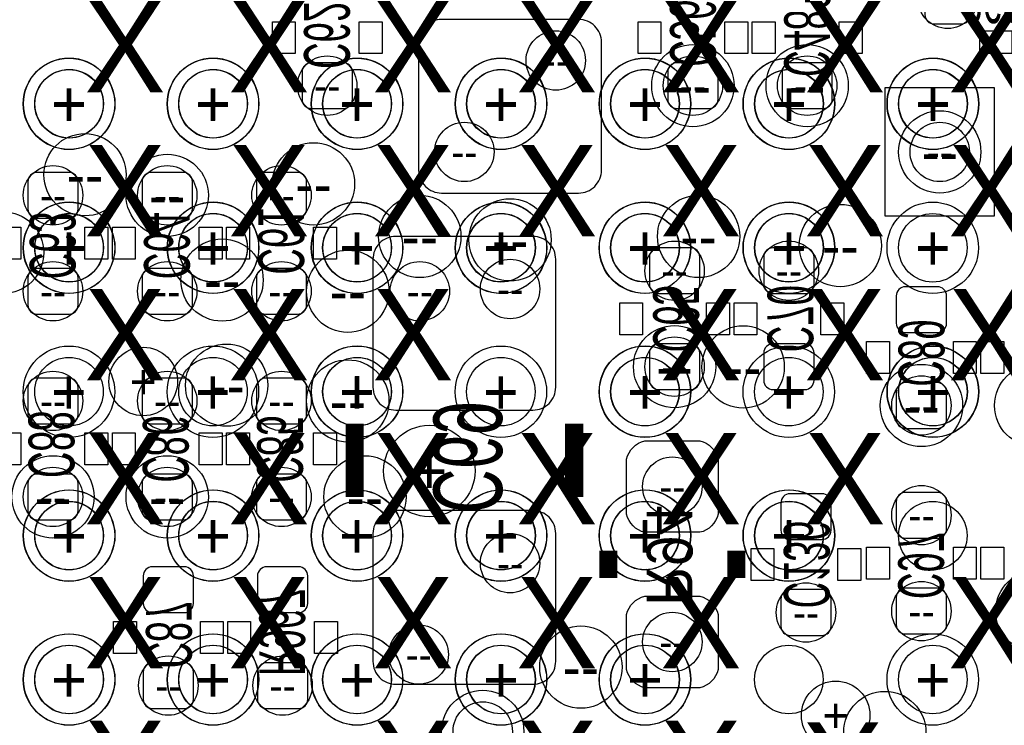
# Model space of a CAD drawing. Extents: x -22 to 398, y -34 to 263.
# Tile 23 of 39: x 34.56 to 40.03, y 16.71 to 20.63. Entities that reach past the tile are written whole.
import ezdxf
from ezdxf.enums import TextEntityAlignment as Align

# ---------------------------------------------------------------- set-up
doc = ezdxf.new("R2010")
doc.units = 0
for name, color, linetype in [('ASSY_BOT', 17, 'CONTINUOUS'), ('BOT', 16, 'CONTINUOUS'), ('DRILL', 12, 'CONTINUOUS'), ('SILK_BOT', 13, 'CONTINUOUS'), ('TOP', 15, 'CONTINUOUS')]:
    doc.layers.add(name, color=color, linetype=linetype)

# ---------------------------------------------------------------- blocks, each defined once
blk = doc.blocks.new('FIGURE_CIRCLE')
blk.add_circle((0, 0), 0.5)

msp = doc.modelspace()

# ---------------------------------------------------------------- linework, layer by layer
at = {"layer": 'BOT'}
for points in [[(39.840154, 20.83562, 0.414214), (39.789354, 20.88642), (39.636954, 20.88642, 0.414214), (39.586154, 20.83562), (39.586154, 20.65782, 0.414214), (39.636954, 20.60702), (39.789354, 20.60702, 0.414214), (39.840154, 20.65782)], [(37.662104, 20.63242), (36.900104, 20.63242, 0.414214), (36.773104, 20.50542), (36.773104, 19.79422, 0.414214), (36.900104, 19.66722), (37.662104, 19.66722, 0.414214), (37.789104, 19.79422), (37.789104, 20.50542, 0.414214)], [(36.176204, 20.39112, 0.414214), (36.125404, 20.34032), (36.125404, 20.18792, 0.414214), (36.176204, 20.13712), (36.354004, 20.13712, 0.414214), (36.404804, 20.18792), (36.404804, 20.34032, 0.414214), (36.354004, 20.39112)], [(38.208204, 20.39112, 0.414214), (38.157404, 20.34032), (38.157404, 20.18792, 0.414214), (38.208204, 20.13712), (38.386004, 20.13712, 0.414214), (38.436804, 20.18792), (38.436804, 20.34032, 0.414214), (38.386004, 20.39112)], [(38.843204, 20.39112, 0.414214), (38.792404, 20.34032), (38.792404, 20.18792, 0.414214), (38.843204, 20.13712), (39.021004, 20.13712, 0.414214), (39.071804, 20.18792), (39.071804, 20.34032, 0.414214), (39.021004, 20.39112)], [(34.830004, 19.52752, 0.414214), (34.880804, 19.57832), (34.880804, 19.73072, 0.414214), (34.830004, 19.78152), (34.652204, 19.78152, 0.414214), (34.601404, 19.73072), (34.601404, 19.57832, 0.414214), (34.652204, 19.52752)], [(35.465004, 19.52752, 0.414214), (35.515804, 19.57832), (35.515804, 19.73072, 0.414214), (35.465004, 19.78152), (35.287204, 19.78152, 0.414214), (35.236404, 19.73072), (35.236404, 19.57832, 0.414214), (35.287204, 19.52752)], [(36.100004, 19.52752, 0.414214), (36.150804, 19.57832), (36.150804, 19.73072, 0.414214), (36.100004, 19.78152), (35.922204, 19.78152, 0.414214), (35.871404, 19.73072), (35.871404, 19.57832, 0.414214), (35.922204, 19.52752)], [(37.408104, 19.42592), (36.646104, 19.42592, 0.414214), (36.519104, 19.29892), (36.519104, 18.58772, 0.414214), (36.646104, 18.46072), (37.408104, 18.46072, 0.414214), (37.535104, 18.58772), (37.535104, 19.29892, 0.414214)], [(38.106604, 19.36242, 0.414214), (38.055804, 19.31162), (38.055804, 19.15922, 0.414214), (38.106604, 19.10842), (38.284404, 19.10842, 0.414214), (38.335204, 19.15922), (38.335204, 19.31162, 0.414214), (38.284404, 19.36242)], [(38.919404, 19.10842, 0.414214), (38.970204, 19.15922), (38.970204, 19.31162, 0.414214), (38.919404, 19.36242), (38.741604, 19.36242, 0.414214), (38.690804, 19.31162), (38.690804, 19.15922, 0.414214), (38.741604, 19.10842)], [(34.652204, 19.24812, 0.414214), (34.601404, 19.19732), (34.601404, 19.04492, 0.414214), (34.652204, 18.99412), (34.830004, 18.99412, 0.414214), (34.880804, 19.04492), (34.880804, 19.19732, 0.414214), (34.830004, 19.24812)], [(35.287204, 19.24812, 0.414214), (35.236404, 19.19732), (35.236404, 19.04492, 0.414214), (35.287204, 18.99412), (35.465004, 18.99412, 0.414214), (35.515804, 19.04492), (35.515804, 19.19732, 0.414214), (35.465004, 19.24812)], [(35.922204, 19.24812, 0.414214), (35.871404, 19.19732), (35.871404, 19.04492, 0.414214), (35.922204, 18.99412), (36.100004, 18.99412, 0.414214), (36.150804, 19.04492), (36.150804, 19.19732, 0.414214), (36.100004, 19.24812)], [(39.656004, 18.89252, 0.414214), (39.706804, 18.94332), (39.706804, 19.09572, 0.414214), (39.656004, 19.14652), (39.478204, 19.14652, 0.414214), (39.427404, 19.09572), (39.427404, 18.94332, 0.414214), (39.478204, 18.89252)], [(38.106604, 18.82902, 0.414214), (38.055804, 18.77822), (38.055804, 18.62582, 0.414214), (38.106604, 18.57502), (38.284404, 18.57502, 0.414214), (38.335204, 18.62582), (38.335204, 18.77822, 0.414214), (38.284404, 18.82902)], [(38.741604, 18.82902, 0.414214), (38.690804, 18.77822), (38.690804, 18.62582, 0.414214), (38.741604, 18.57502), (38.919404, 18.57502, 0.414214), (38.970204, 18.62582), (38.970204, 18.77822, 0.414214), (38.919404, 18.82902)], [(34.830004, 18.38452, 0.414214), (34.880804, 18.43532), (34.880804, 18.58772, 0.414214), (34.830004, 18.63852), (34.652204, 18.63852, 0.414214), (34.601404, 18.58772), (34.601404, 18.43532, 0.414214), (34.652204, 18.38452)], [(35.465004, 18.38452, 0.414214), (35.515804, 18.43532), (35.515804, 18.58772, 0.414214), (35.465004, 18.63852), (35.287204, 18.63852, 0.414214), (35.236404, 18.58772), (35.236404, 18.43532, 0.414214), (35.287204, 18.38452)], [(36.100004, 18.38452, 0.414214), (36.150804, 18.43532), (36.150804, 18.58772, 0.414214), (36.100004, 18.63852), (35.922204, 18.63852, 0.414214), (35.871404, 18.58772), (35.871404, 18.43532, 0.414214), (35.922204, 18.38452)], [(39.478204, 18.61312, 0.414214), (39.427404, 18.56232), (39.427404, 18.40992, 0.414214), (39.478204, 18.35912), (39.656004, 18.35912, 0.414214), (39.706804, 18.40992), (39.706804, 18.56232, 0.414214), (39.656004, 18.61312)], [(37.928804, 17.88287), (37.928804, 18.18767, -0.294587), (38.030404, 18.28927), (38.335204, 18.28927, -0.294587), (38.436804, 18.18767), (38.436804, 17.88287, -0.294587), (38.335204, 17.78127), (38.030404, 17.78127, -0.294587)], [(34.652204, 18.10512, 0.414214), (34.601404, 18.05432), (34.601404, 17.90192, 0.414214), (34.652204, 17.85112), (34.830004, 17.85112, 0.414214), (34.880804, 17.90192), (34.880804, 18.05432, 0.414214), (34.830004, 18.10512)], [(35.287204, 18.10512, 0.414214), (35.236404, 18.05432), (35.236404, 17.90192, 0.414214), (35.287204, 17.85112), (35.465004, 17.85112, 0.414214), (35.515804, 17.90192), (35.515804, 18.05432, 0.414214), (35.465004, 18.10512)], [(35.922204, 18.10512, 0.414214), (35.871404, 18.05432), (35.871404, 17.90192, 0.414214), (35.922204, 17.85112), (36.100004, 17.85112, 0.414214), (36.150804, 17.90192), (36.150804, 18.05432, 0.414214), (36.100004, 18.10512)], [(39.656004, 17.74952, 0.414214), (39.706804, 17.80032), (39.706804, 17.95272, 0.414214), (39.656004, 18.00352), (39.478204, 18.00352, 0.414214), (39.427404, 17.95272), (39.427404, 17.80032, 0.414214), (39.478204, 17.74952)], [(39.0144, 17.7419, 0.414214), (39.0652, 17.7927), (39.0652, 17.9451, 0.414214), (39.0144, 17.9959), (38.8366, 17.9959, 0.414214), (38.7858, 17.9451), (38.7858, 17.7927, 0.414214), (38.8366, 17.7419)], [(37.408104, 17.90192), (36.646104, 17.90192, 0.414214), (36.519104, 17.77492), (36.519104, 17.06372, 0.414214), (36.646104, 16.93672), (37.408104, 16.93672, 0.414214), (37.535104, 17.06372), (37.535104, 17.77492, 0.414214)], [(35.4711, 17.3355, 0.414214), (35.5219, 17.3863), (35.5219, 17.5387, 0.414214), (35.4711, 17.5895), (35.2933, 17.5895, 0.414214), (35.2425, 17.5387), (35.2425, 17.3863, 0.414214), (35.2933, 17.3355)], [(36.1061, 17.3355, 0.414214), (36.1569, 17.3863), (36.1569, 17.5387, 0.414214), (36.1061, 17.5895), (35.9283, 17.5895, 0.414214), (35.8775, 17.5387), (35.8775, 17.3863, 0.414214), (35.9283, 17.3355)], [(38.8366, 17.4625, 0.414214), (38.7858, 17.4117), (38.7858, 17.2593, 0.414214), (38.8366, 17.2085), (39.0144, 17.2085, 0.414214), (39.0652, 17.2593), (39.0652, 17.4117, 0.414214), (39.0144, 17.4625)], [(39.478204, 17.47012, 0.414214), (39.427404, 17.41932), (39.427404, 17.26692, 0.414214), (39.478204, 17.21612), (39.656004, 17.21612, 0.414214), (39.706804, 17.26692), (39.706804, 17.41932, 0.414214), (39.656004, 17.47012)], [(37.928804, 17.01927), (37.928804, 17.32407, -0.294587), (38.030404, 17.42567), (38.335204, 17.42567, -0.294587), (38.436804, 17.32407), (38.436804, 17.01927, -0.294587), (38.335204, 16.91767), (38.030404, 16.91767, -0.294587)], [(35.2933, 17.0561, 0.414214), (35.2425, 17.0053), (35.2425, 16.8529, 0.414214), (35.2933, 16.8021), (35.4711, 16.8021, 0.414214), (35.5219, 16.8529), (35.5219, 17.0053, 0.414214), (35.4711, 17.0561)], [(35.9283, 17.0561, 0.414214), (35.8775, 17.0053), (35.8775, 16.8529, 0.414214), (35.9283, 16.8021), (36.1061, 16.8021, 0.414214), (36.1569, 16.8529), (36.1569, 17.0053, 0.414214), (36.1061, 17.0561)]]:
    msp.add_lwpolyline(points, format="xyb", close=True, dxfattribs=at)
msp.add_lwpolyline([(39.973504, 19.54022), (39.973504, 20.25142), (39.363904, 20.25142), (39.363904, 19.54022)], close=True, dxfattribs=at)
at = {"layer": 'SILK_BOT'}
for points in [[(36.087304, 20.44192), (35.960304, 20.44192), (35.960304, 20.61972), (36.087304, 20.61972)], [(36.569904, 20.44192), (36.442904, 20.44192), (36.442904, 20.61972), (36.569904, 20.61972)], [(38.119304, 20.44192), (37.992304, 20.44192), (37.992304, 20.61972), (38.119304, 20.61972)], [(38.601904, 20.44192), (38.474904, 20.44192), (38.474904, 20.61972), (38.601904, 20.61972)], [(38.754304, 20.44192), (38.627304, 20.44192), (38.627304, 20.61972), (38.754304, 20.61972)], [(39.236904, 20.44192), (39.109904, 20.44192), (39.109904, 20.61972), (39.236904, 20.61972)], [(40.068754, 20.56892), (40.068754, 20.44192), (39.890954, 20.44192), (39.890954, 20.56892)], [(34.436304, 19.47672), (34.563304, 19.47672), (34.563304, 19.29892), (34.436304, 19.29892)], [(34.918904, 19.47672), (35.045904, 19.47672), (35.045904, 19.29892), (34.918904, 19.29892)], [(35.071304, 19.47672), (35.198304, 19.47672), (35.198304, 19.29892), (35.071304, 19.29892)], [(35.553904, 19.47672), (35.680904, 19.47672), (35.680904, 19.29892), (35.553904, 19.29892)], [(35.706304, 19.47672), (35.833304, 19.47672), (35.833304, 19.29892), (35.706304, 19.29892)], [(36.188904, 19.47672), (36.315904, 19.47672), (36.315904, 19.29892), (36.188904, 19.29892)], [(37.890704, 19.05762), (38.017704, 19.05762), (38.017704, 18.87982), (37.890704, 18.87982)], [(38.373304, 19.05762), (38.500304, 19.05762), (38.500304, 18.87982), (38.373304, 18.87982)], [(38.525704, 19.05762), (38.652704, 19.05762), (38.652704, 18.87982), (38.525704, 18.87982)], [(39.008304, 19.05762), (39.135304, 19.05762), (39.135304, 18.87982), (39.008304, 18.87982)], [(39.262304, 18.84172), (39.389304, 18.84172), (39.389304, 18.66392), (39.262304, 18.66392)], [(39.744904, 18.84172), (39.871904, 18.84172), (39.871904, 18.66392), (39.744904, 18.66392)], [(39.897304, 18.84172), (40.024304, 18.84172), (40.024304, 18.66392), (39.897304, 18.66392)], [(34.563304, 18.15592), (34.436304, 18.15592), (34.436304, 18.33372), (34.563304, 18.33372)], [(35.045904, 18.15592), (34.918904, 18.15592), (34.918904, 18.33372), (35.045904, 18.33372)], [(35.198304, 18.15592), (35.071304, 18.15592), (35.071304, 18.33372), (35.198304, 18.33372)], [(35.680904, 18.15592), (35.553904, 18.15592), (35.553904, 18.33372), (35.680904, 18.33372)], [(35.833304, 18.15592), (35.706304, 18.15592), (35.706304, 18.33372), (35.833304, 18.33372)], [(36.315904, 18.15592), (36.188904, 18.15592), (36.188904, 18.33372), (36.315904, 18.33372)], [(38.6207, 17.6911), (38.7477, 17.6911), (38.7477, 17.5133), (38.6207, 17.5133)], [(39.1033, 17.6911), (39.2303, 17.6911), (39.2303, 17.5133), (39.1033, 17.5133)], [(39.262304, 17.69872), (39.389304, 17.69872), (39.389304, 17.52092), (39.262304, 17.52092)], [(39.744904, 17.69872), (39.871904, 17.69872), (39.871904, 17.52092), (39.744904, 17.52092)], [(39.897304, 17.69872), (40.024304, 17.69872), (40.024304, 17.52092), (39.897304, 17.52092)], [(35.0774, 17.2847), (35.2044, 17.2847), (35.2044, 17.1069), (35.0774, 17.1069)], [(35.56, 17.2847), (35.687, 17.2847), (35.687, 17.1069), (35.56, 17.1069)], [(35.8394, 17.1069), (35.7124, 17.1069), (35.7124, 17.2847), (35.8394, 17.2847)], [(36.322, 17.1069), (36.195, 17.1069), (36.195, 17.2847), (36.322, 17.2847)]]:
    msp.add_lwpolyline(points, close=True, dxfattribs=at)
at = {"layer": 'SILK_BOT', "const_width": 0.1016}
for points in [[(36.417504, 17.97812), (36.417504, 18.38452)], [(37.636704, 17.97812), (37.636704, 18.38452)], [(37.827204, 17.52727), (37.827204, 17.67967)], [(38.538404, 17.52727), (38.538404, 17.67967)]]:
    msp.add_lwpolyline(points, dxfattribs=at)
at = {"layer": 'TOP'}
for centre in [(34.830004, 20.162774), (35.630104, 20.162774), (36.430204, 20.162774), (37.23005, 20.162774), (38.03015, 20.162774), (38.829996, 20.162774), (39.630096, 20.162774), (34.830004, 19.362928), (35.630104, 19.362928), (36.430204, 19.362928), (37.23005, 19.362928), (38.03015, 19.362928), (38.829996, 19.362928), (39.630096, 19.362928), (34.830004, 18.562828), (35.630104, 18.562828), (36.430204, 18.562828), (37.23005, 18.562828), (38.03015, 18.562828), (38.829996, 18.562828), (39.630096, 18.562828), (34.830004, 17.762728), (35.630104, 17.762728), (36.430204, 17.762728), (37.23005, 17.762728), (38.03015, 17.762728), (38.829996, 17.762728), (39.630096, 17.762728), (34.830004, 16.962882), (35.630104, 16.962882), (36.430204, 16.962882), (37.23005, 16.962882), (38.03015, 16.962882), (38.829996, 16.962882), (39.630096, 16.962882)]:
    msp.add_circle(centre, 0.1905, dxfattribs=at)

# ---------------------------------------------------------------- block references
at = {"layer": 'DRILL'}
for p, xscale, yscale in [((39.713154, 20.74672), 0.3302, 0.3302), ((37.535104, 20.40382), 0.3302, 0.3302), ((38.297104, 20.26412), 0.4572, 0.4572), ((38.932104, 20.26412), 0.4572, 0.4572), ((34.830004, 20.162774), 0.508, 0.508), ((34.831274, 20.163536), 0.508, 0.508), ((35.630104, 20.162774), 0.508, 0.508), ((35.631374, 20.163536), 0.508, 0.508), ((36.265104, 20.26412), 0.3302, 0.3302), ((36.42995, 20.162774), 0.508, 0.508), ((36.431474, 20.163536), 0.508, 0.508), ((37.23005, 20.162774), 0.508, 0.508), ((37.231574, 20.163536), 0.508, 0.508), ((38.03015, 20.162774), 0.508, 0.508), ((38.031674, 20.163536), 0.508, 0.508), ((38.297104, 20.26412), 0.3302, 0.3302), ((38.829996, 20.162774), 0.508, 0.508), ((38.831774, 20.163536), 0.508, 0.508), ((38.932104, 20.26412), 0.3302, 0.3302), ((39.629842, 20.162774), 0.508, 0.508), ((39.631874, 20.163536), 0.508, 0.508), ((34.831274, 20.163536), 0.381, 0.381), ((35.631374, 20.163536), 0.381, 0.381), ((36.431474, 20.163536), 0.381, 0.381), ((37.231574, 20.163536), 0.381, 0.381), ((38.031674, 20.163536), 0.381, 0.381), ((38.831774, 20.163536), 0.381, 0.381), ((39.631874, 20.163536), 0.381, 0.381), ((39.668704, 19.89582), 0.4572, 0.4572), ((37.027104, 19.89582), 0.3302, 0.3302), ((39.668704, 19.89582), 0.3302, 0.3302), ((34.918904, 19.76882), 0.4572, 0.4572), ((36.188904, 19.71802), 0.4572, 0.4572), ((35.376104, 19.65452), 0.4572, 0.4572), ((34.741104, 19.65452), 0.3302, 0.3302), ((35.376104, 19.65452), 0.3302, 0.3302), ((36.011104, 19.65452), 0.3302, 0.3302), ((36.779454, 19.42592), 0.4572, 0.4572), ((38.328854, 19.42592), 0.4572, 0.4572), ((34.830004, 19.362674), 0.508, 0.508), ((34.831274, 19.363436), 0.508, 0.508), ((35.630104, 19.362674), 0.508, 0.508), ((35.631374, 19.363436), 0.508, 0.508), ((36.42995, 19.362674), 0.508, 0.508), ((36.431474, 19.363436), 0.508, 0.508), ((37.23005, 19.362674), 0.508, 0.508), ((37.231574, 19.363436), 0.508, 0.508), ((37.281104, 19.40687), 0.4572, 0.4572), ((38.03015, 19.362674), 0.508, 0.508), ((38.031674, 19.363436), 0.508, 0.508), ((38.829996, 19.362674), 0.508, 0.508), ((38.831774, 19.363436), 0.508, 0.508), ((39.116254, 19.37512), 0.4572, 0.4572), ((39.630096, 19.362928), 0.508, 0.508), ((34.46145, 19.33575), 0.4572, 0.4572), ((34.831274, 19.363436), 0.381, 0.381), ((35.631374, 19.363436), 0.381, 0.381), ((36.431474, 19.363436), 0.381, 0.381), ((37.231574, 19.363436), 0.381, 0.381), ((38.031674, 19.363436), 0.381, 0.381), ((38.831774, 19.363436), 0.381, 0.381), ((39.630096, 19.362928), 0.381, 0.381), ((35.68065, 19.18335), 0.4572, 0.4572), ((38.195504, 19.23542), 0.3302, 0.3302), ((38.830504, 19.23542), 0.3302, 0.3302), ((36.379404, 19.12112), 0.4572, 0.4572), ((34.741104, 19.12112), 0.3302, 0.3302), ((35.376104, 19.12112), 0.3302, 0.3302), ((36.011104, 19.12112), 0.3302, 0.3302), ((36.779454, 19.12112), 0.3302, 0.3302), ((37.281104, 19.13382), 0.3302, 0.3302), ((38.195504, 18.70202), 0.4572, 0.4572), ((38.57625, 18.70075), 0.4572, 0.4572), ((35.70605, 18.59915), 0.4572, 0.4572), ((38.195504, 18.70202), 0.3302, 0.3302), ((34.830004, 18.562828), 0.508, 0.508), ((35.242754, 18.61947), 0.381, 0.381), ((35.630104, 18.562828), 0.508, 0.508), ((36.42995, 18.562828), 0.508, 0.508), ((36.431474, 18.563336), 0.508, 0.508), ((37.23005, 18.562828), 0.508, 0.508), ((38.03015, 18.562828), 0.508, 0.508), ((38.031674, 18.563336), 0.508, 0.508), ((38.829996, 18.562828), 0.508, 0.508), ((39.629842, 18.562828), 0.508, 0.508), ((39.631874, 18.563336), 0.508, 0.508), ((35.630104, 18.562828), 0.381, 0.381), ((36.379404, 18.51152), 0.4572, 0.4572), ((36.431474, 18.563336), 0.381, 0.381), ((38.031674, 18.563336), 0.381, 0.381), ((38.829996, 18.562828), 0.381, 0.381), ((39.567104, 18.48612), 0.4572, 0.4572), ((39.631874, 18.563336), 0.381, 0.381), ((40.202104, 18.48612), 0.4572, 0.4572), ((34.741104, 18.51152), 0.3302, 0.3302), ((35.376104, 18.51152), 0.3302, 0.3302), ((36.011104, 18.51152), 0.3302, 0.3302), ((39.567104, 18.48612), 0.3302, 0.3302), ((36.83254, 18.122138), 0.508, 0.508), ((34.741104, 17.97812), 0.4572, 0.4572), ((35.376104, 17.97812), 0.4572, 0.4572), ((36.474654, 17.97812), 0.4572, 0.4572), ((38.182804, 18.03527), 0.3302, 0.3302), ((34.741104, 17.97812), 0.3302, 0.3302), ((35.376104, 17.97812), 0.3302, 0.3302), ((36.011104, 17.97812), 0.3302, 0.3302), ((34.830004, 17.762728), 0.508, 0.508), ((34.831274, 17.763236), 0.508, 0.508), ((35.630104, 17.762728), 0.508, 0.508), ((35.631374, 17.763236), 0.508, 0.508), ((36.42995, 17.762728), 0.508, 0.508), ((36.431474, 17.763236), 0.508, 0.508), ((37.23005, 17.762728), 0.508, 0.508), ((37.231574, 17.763236), 0.508, 0.508), ((38.03015, 17.762728), 0.508, 0.508), ((38.031674, 17.763236), 0.508, 0.508), ((38.829996, 17.762728), 0.508, 0.508), ((38.831774, 17.763236), 0.508, 0.508), ((39.567104, 17.87652), 0.3302, 0.3302), ((34.831274, 17.763236), 0.381, 0.381), ((35.631374, 17.763236), 0.381, 0.381), ((36.431474, 17.763236), 0.381, 0.381), ((37.231574, 17.763236), 0.381, 0.381), ((38.031674, 17.763236), 0.381, 0.381), ((38.831774, 17.763236), 0.381, 0.381), ((37.281104, 17.60982), 0.3302, 0.3302), ((40.208454, 17.34312), 0.4572, 0.4572), ((38.9255, 17.3355), 0.3302, 0.3302), ((39.567104, 17.34312), 0.3302, 0.3302), ((38.182804, 17.17167), 0.3302, 0.3302), ((36.773104, 17.10182), 0.3302, 0.3302), ((37.674804, 17.03197), 0.4572, 0.4572), ((34.830004, 16.962882), 0.508, 0.508), ((34.831274, 16.963136), 0.508, 0.508), ((35.630104, 16.962882), 0.508, 0.508), ((35.631374, 16.963136), 0.508, 0.508), ((36.42995, 16.962882), 0.508, 0.508), ((36.431474, 16.963136), 0.508, 0.508), ((37.23005, 16.962882), 0.508, 0.508), ((37.231574, 16.963136), 0.508, 0.508), ((38.03015, 16.962882), 0.508, 0.508), ((38.031674, 16.963136), 0.508, 0.508), ((39.630096, 16.962882), 0.508, 0.508), ((34.831274, 16.963136), 0.381, 0.381), ((35.631374, 16.963136), 0.381, 0.381), ((36.431474, 16.963136), 0.381, 0.381), ((37.231574, 16.963136), 0.381, 0.381), ((38.031674, 16.963136), 0.381, 0.381), ((35.3822, 16.9291), 0.3302, 0.3302), ((36.0172, 16.9291), 0.3302, 0.3302), ((39.0906, 16.764), 0.381, 0.381), ((37.129212, 16.674338), 0.4572, 0.4572), ((39.36365, 16.66875), 0.4572, 0.4572), ((37.129212, 16.674338), 0.3302, 0.3302)]:
    msp.add_blockref('FIGURE_CIRCLE', p, dxfattribs=dict(at, xscale=xscale, yscale=yscale))

# ---------------------------------------------------------------- texts
at = {"layer": 'ASSY_BOT', "text_generation_flag": 2, "width": 0.6}
msp.add_text('C98', height=0.254, dxfattribs=at).set_placement((39.979854, 20.611338), align=Align.CENTER)
at = {"layer": 'ASSY_BOT', "text_generation_flag": 2}
for s, height, width, p in [('C483', 0.254, 0.6, (38.805104, 20.55622)), ('C62', 0.254, 0.6, (36.136072, 20.54352)), ('C56', 0.254, 0.6, (38.170104, 20.55622)), ('C63', 0.254, 0.6, (34.612072, 19.37512)), ('C64', 0.254, 0.6, (35.247072, 19.37512)), ('C61', 0.254, 0.6, (35.882072, 19.40052)), ('C65', 0.254, 0.6, (38.076632, 18.96872)), ('C70', 0.254, 0.6, (38.711632, 18.96872)), ('C89', 0.254, 0.6, (39.440104, 18.77822)), ('C88', 0.254, 0.6, (34.605722, 18.27022)), ('C69', 0.381, 0.666667, (36.8554, 18.1991)), ('C86', 0.254, 0.6, (35.240722, 18.24482)), ('C85', 0.254, 0.6, (35.875722, 18.24482)), ('R94', 0.254, 0.9, (38.040564, 17.653)), ('C136', 0.254, 0.6, (38.802564, 17.6022)), ('C97', 0.254, 0.6, (39.438072, 17.59712)), ('R967', 0.254, 0.6, (35.88766, 17.22628)), ('C87', 0.254, 0.6, (35.257994, 17.212056))]:
    msp.add_text(s, height=height, rotation=270, dxfattribs=dict(at, width=width)).set_placement(p, align=Align.CENTER)
at = {"layer": 'DRILL'}
for s, height, p in [('X', 0.508, (35.141154, 20.48002)), ('X', 0.508, (35.941254, 20.48002)), ('X', 0.508, (36.741354, 20.48002)), ('X', 0.508, (37.541454, 20.48002)), ('X', 0.508, (38.341554, 20.48002)), ('X', 0.508, (39.141654, 20.48002)), ('X', 0.508, (39.941754, 20.48002)), ('--', 0.1651, (37.535104, 20.40382)), ('+', 0.254, (34.830004, 20.162774)), ('+', 0.254, (34.831274, 20.163536)), ('+', 0.254, (35.630104, 20.162774)), ('+', 0.254, (35.631374, 20.163536)), ('--', 0.1651, (36.265104, 20.26412)), ('+', 0.254, (36.42995, 20.162774)), ('+', 0.254, (36.431474, 20.163536)), ('+', 0.254, (37.23005, 20.162774)), ('+', 0.254, (37.231574, 20.163536)), ('+', 0.254, (38.03015, 20.162774)), ('+', 0.254, (38.031674, 20.163536)), ('--', 0.2286, (38.297104, 20.26412)), ('--', 0.1651, (38.297104, 20.26412)), ('+', 0.254, (38.829996, 20.162774)), ('+', 0.254, (38.831774, 20.163536)), ('--', 0.2286, (38.932104, 20.26412)), ('--', 0.1651, (38.932104, 20.26412)), ('+', 0.254, (39.629842, 20.162774)), ('+', 0.254, (39.631874, 20.163536)), ('+', 0.1905, (34.831274, 20.163536)), ('+', 0.1905, (35.631374, 20.163536)), ('+', 0.1905, (36.431474, 20.163536)), ('+', 0.1905, (37.231574, 20.163536)), ('+', 0.1905, (38.031674, 20.163536)), ('+', 0.1905, (38.831774, 20.163536)), ('+', 0.1905, (39.631874, 20.163536)), ('X', 0.508, (35.141154, 19.67992)), ('X', 0.508, (35.941254, 19.67992)), ('X', 0.508, (36.741354, 19.67992)), ('X', 0.508, (37.541454, 19.67992)), ('X', 0.508, (38.341554, 19.67992)), ('X', 0.508, (39.141654, 19.67992)), ('X', 0.508, (39.941754, 19.67992)), ('--', 0.1651, (37.027104, 19.89582)), ('--', 0.2286, (39.668704, 19.89582)), ('--', 0.1651, (39.668704, 19.89582)), ('--', 0.2286, (34.918904, 19.76882)), ('--', 0.2286, (36.188904, 19.71802)), ('--', 0.1651, (34.741104, 19.65452)), ('--', 0.1651, (35.376104, 19.65452)), ('--', 0.1651, (36.011104, 19.65452)), ('--', 0.2286, (35.376104, 19.65452)), ('+', 0.254, (34.830004, 19.362674)), ('+', 0.254, (34.831274, 19.363436)), ('+', 0.1905, (34.831274, 19.363436)), ('+', 0.254, (35.630104, 19.362674)), ('+', 0.254, (35.631374, 19.363436)), ('+', 0.1905, (35.631374, 19.363436)), ('+', 0.254, (36.42995, 19.362674)), ('+', 0.254, (36.431474, 19.363436)), ('+', 0.1905, (36.431474, 19.363436)), ('+', 0.254, (37.23005, 19.362674)), ('+', 0.254, (37.231574, 19.363436)), ('+', 0.1905, (37.231574, 19.363436)), ('+', 0.254, (38.03015, 19.362674)), ('+', 0.254, (38.031674, 19.363436)), ('+', 0.1905, (38.031674, 19.363436)), ('+', 0.254, (38.829996, 19.362674)), ('+', 0.254, (38.831774, 19.363436)), ('+', 0.1905, (38.831774, 19.363436)), ('+', 0.254, (39.630096, 19.362928)), ('+', 0.1905, (39.630096, 19.362928)), ('--', 0.2286, (36.779454, 19.42592)), ('--', 0.2286, (37.281104, 19.40687)), ('--', 0.2286, (38.328854, 19.42592)), ('--', 0.2286, (39.116254, 19.37512)), ('--', 0.1651, (38.195504, 19.23542)), ('--', 0.1651, (38.830504, 19.23542)), ('--', 0.2286, (35.68065, 19.18335)), ('--', 0.1651, (34.741104, 19.12112)), ('X', 0.508, (35.141154, 18.87982)), ('--', 0.1651, (35.376104, 19.12112)), ('X', 0.508, (35.941254, 18.87982)), ('--', 0.1651, (36.011104, 19.12112)), ('--', 0.2286, (36.379404, 19.12112)), ('X', 0.508, (36.741354, 18.87982)), ('--', 0.1651, (36.779454, 19.12112)), ('--', 0.1651, (37.281104, 19.13382)), ('X', 0.508, (38.341554, 18.87982)), ('X', 0.508, (39.141654, 18.87982)), ('X', 0.508, (39.941754, 18.87982)), ('+', 0.1905, (35.242754, 18.61947)), ('--', 0.2286, (38.195504, 18.70202)), ('--', 0.1651, (38.195504, 18.70202)), ('--', 0.2286, (38.57625, 18.70075)), ('+', 0.254, (34.830004, 18.562828)), ('+', 0.254, (35.630104, 18.562828)), ('+', 0.1905, (35.630104, 18.562828)), ('+', 0.254, (36.42995, 18.562828)), ('+', 0.254, (36.431474, 18.563336)), ('+', 0.1905, (36.431474, 18.563336)), ('+', 0.254, (37.23005, 18.562828)), ('+', 0.254, (38.03015, 18.562828)), ('+', 0.254, (38.031674, 18.563336)), ('+', 0.1905, (38.031674, 18.563336)), ('+', 0.254, (38.829996, 18.562828)), ('+', 0.1905, (38.829996, 18.562828)), ('+', 0.254, (39.629842, 18.562828)), ('+', 0.254, (39.631874, 18.563336)), ('+', 0.1905, (39.631874, 18.563336)), ('--', 0.2286, (35.70605, 18.59915)), ('--', 0.1651, (34.741104, 18.51152)), ('--', 0.1651, (35.376104, 18.51152)), ('--', 0.1651, (36.011104, 18.51152)), ('--', 0.2286, (36.379404, 18.51152)), ('--', 0.2286, (39.567104, 18.48612)), ('--', 0.1651, (39.567104, 18.48612)), ('X', 0.508, (35.141154, 18.07972)), ('X', 0.508, (35.941254, 18.07972)), ('X', 0.508, (36.741354, 18.07972)), ('X', 0.508, (37.541454, 18.07972)), ('X', 0.508, (38.341554, 18.07972)), ('X', 0.508, (39.141654, 18.07972)), ('+', 0.254, (36.83254, 18.122138)), ('--', 0.1651, (38.182804, 18.03527)), ('--', 0.2286, (34.741104, 17.97812)), ('--', 0.1651, (34.741104, 17.97812)), ('--', 0.2286, (35.376104, 17.97812)), ('--', 0.1651, (35.376104, 17.97812)), ('--', 0.1651, (36.011104, 17.97812)), ('--', 0.2286, (36.474654, 17.97812)), ('+', 0.254, (34.830004, 17.762728)), ('+', 0.254, (34.831274, 17.763236)), ('+', 0.254, (35.630104, 17.762728)), ('+', 0.254, (35.631374, 17.763236)), ('+', 0.254, (36.42995, 17.762728)), ('+', 0.254, (36.431474, 17.763236)), ('+', 0.254, (37.23005, 17.762728)), ('+', 0.254, (37.231574, 17.763236)), ('+', 0.254, (38.03015, 17.762728)), ('+', 0.254, (38.031674, 17.763236)), ('+', 0.254, (38.829996, 17.762728)), ('+', 0.254, (38.831774, 17.763236)), ('--', 0.1651, (39.567104, 17.87652)), ('+', 0.1905, (34.831274, 17.763236)), ('+', 0.1905, (35.631374, 17.763236)), ('+', 0.1905, (36.431474, 17.763236)), ('+', 0.1905, (37.231574, 17.763236)), ('+', 0.1905, (38.031674, 17.763236)), ('+', 0.1905, (38.831774, 17.763236)), ('--', 0.1651, (37.281104, 17.60982)), ('X', 0.508, (35.141154, 17.27962)), ('X', 0.508, (35.941254, 17.27962)), ('X', 0.508, (36.741354, 17.27962)), ('X', 0.508, (37.541454, 17.27962)), ('X', 0.508, (38.341554, 17.27962)), ('X', 0.508, (39.941754, 17.27962)), ('--', 0.1651, (38.9255, 17.3355)), ('--', 0.1651, (39.567104, 17.34312)), ('--', 0.1651, (38.182804, 17.17167)), ('--', 0.1651, (36.773104, 17.10182)), ('+', 0.254, (34.830004, 16.962882)), ('+', 0.254, (34.831274, 16.963136)), ('+', 0.1905, (34.831274, 16.963136)), ('+', 0.254, (35.630104, 16.962882)), ('+', 0.254, (35.631374, 16.963136)), ('+', 0.1905, (35.631374, 16.963136)), ('+', 0.254, (36.42995, 16.962882)), ('+', 0.254, (36.431474, 16.963136)), ('+', 0.1905, (36.431474, 16.963136)), ('+', 0.254, (37.23005, 16.962882)), ('+', 0.254, (37.231574, 16.963136)), ('+', 0.1905, (37.231574, 16.963136)), ('+', 0.254, (38.03015, 16.962882)), ('+', 0.254, (38.031674, 16.963136)), ('+', 0.1905, (38.031674, 16.963136)), ('+', 0.254, (39.630096, 16.962882)), ('--', 0.2286, (37.674804, 17.03197)), ('--', 0.1651, (35.3822, 16.9291)), ('--', 0.1651, (36.0172, 16.9291)), ('+', 0.1905, (39.0906, 16.764)), ('X', 0.508, (35.141154, 16.47952)), ('X', 0.508, (36.741354, 16.47952)), ('X', 0.508, (37.541454, 16.47952)), ('X', 0.508, (38.341554, 16.47952)), ('X', 0.508, (39.129462, 16.471138))]:
    msp.add_text(s, height=height, dxfattribs=at).set_placement(p, align=Align.MIDDLE_CENTER)

doc.saveas('drawing.dxf')
